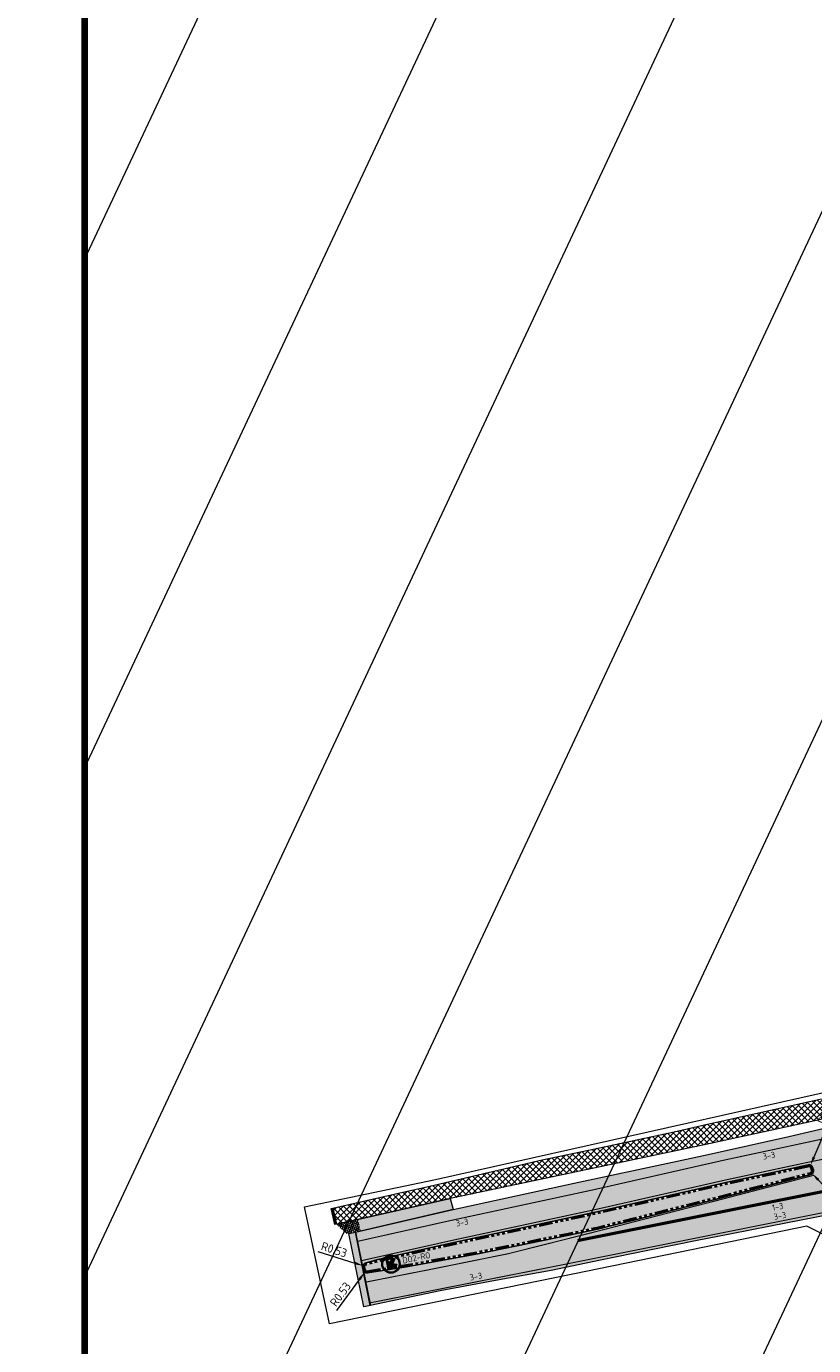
# Model space of a CAD drawing. Header units: metres. Extents: x 39929 to 50394, y 387420 to 399996.
# Tile 39 of 96: x 48122 to 48237, y 391458 to 391653. Entities that reach past the tile are written whole.
import ezdxf

# ---------------------------------------------------------------- set-up
doc = ezdxf.new("R2010")
doc.units = ezdxf.units.M
for name, pattern in [('VH-RWSBAND-SO', [24, 10, -2, 2, -2, 2, -2, 2, -2]), ('VW-11_STREEP', [2, 1, -1]), ('VW-13_STREEP', [4, 1, -3]), ('VW-33_STREEP', [6, 3, -3])]:
    doc.linetypes.add(name, pattern=pattern)
for name, color, linetype, lineweight in [('B-WE-VH-GESLOTENVERHARDING_ASFALT-G', 10, 'Continuous', 18), ('N-WE-VH-HALFVERHARDING_GRASBETONSTEEN-A', 132, 'Continuous', 18), ('N-WE-VH-KANTOPSLUITING_TROTTOIRBAND_RWS_110 220-G', 210, 'VH-RWSBAND-SO', 35), ('N-WE-VH-KANTVERHARDING-SD', 7, 'Continuous', 25), ('N-WE-VH-VERHARDING_ASFALT_FREESVAK-A', 41, 'Continuous', 35), ('N-WE-VH-VERHARDING_ASFALT_ROOD-A', 13, 'Continuous', 18), ('N-WE-VH-VERHARDING_LIPLAS-A', 7, 'Continuous', 18), ('N-WE-VW-MARKERING_LANGS_STREEP_11_015-G', 7, 'VW-11_STREEP', 35), ('N-WE-VW-MARKERING_LANGS_STREEP_13_045-G', 7, 'VW-13_STREEP', 35), ('N-WE-VW-MARKERING_LANGS_STREEP_33_015-G', 7, 'VW-33_STREEP', 35), ('N-WE-VW-MARKERING_LANGS_STREEP_DOORGETROKKEN_015-G', 7, 'Continuous', 35), ('N-WE-VW-VERKEERSTEKEN_BORD-S', 7, 'Continuous', 25), ('Topo', 7, 'Continuous', 18), ('X-XX-AL-500-T25', 7, 'Continuous', 25), ('X-XX-AL-GRENS_WERK-G', 7, 'ZZ-WERKGRENS-SO', 18), ('X-XX-AL-M', 7, 'Continuous', 18), ('X-XX-AL-TEKENBLAD_KADER_BLAD2-VIEWPORT-G', 1, 'Continuous', 18), ('X-XX-AL-TEKENBLAD_KADER_BLAD2-VIEWPORTKADER-G', 1, 'Continuous', 50)]:
    doc.layers.add(name, color=color, linetype=linetype, lineweight=lineweight)
doc.layers.add('N-WE-VH-VERHARDING_ASFALT-A', color=251, linetype='Continuous', lineweight=18, transparency=0.25)
doc.layers.add('N-WE-VH-VERHARDING_ASFALT_FIETSPAD-A', color=151, linetype='Continuous', lineweight=18, transparency=0.25)
doc.styles.add('NLCS-ISO-ANNOTATIVE-T25', font='NLCS-ISO.ttf', dxfattribs={"height": 2.5})
doc.styles.add('NLCS-ISO-T25', font='NLCS-ISO.ttf', dxfattribs={"height": 2.5})
doc.linetypes.add('ZZ-WERKGRENS-SO', pattern='A,2,-3,[137,NLCS.SHX,S=0.05,R=0,X=-0.55,Y=-0.675],-3,2', length=10)
doc.dimstyles.new('NLCS-ANNOTATIVE-T25-PIJL_l2_h1', dxfattribs={"dimtxt": 2.5, "dimasz": 2.5, "dimexe": 2, "dimexo": 2, "dimgap": 0.7, "dimtad": 1, "dimzin": 0, "dimdsep": 46, "dimtxsty": 'NLCS-ISO-ANNOTATIVE-T25', "dimcen": 0, "dimdle": 2, "dimclrd": 256, "dimclre": 256, "dimclrt": 256, "dimadec": 1, "dimazin": 0, "dimtfac": 1, "dimtofl": 0, "dimtmove": 1, "dimatfit": 0, "dimfxl": 2, "dimfxlon": 1, "dimtfillclr": 256, "dimtolj": 1, "dimtzin": 0, "dimlwd": 18, "dimlwe": 18, "dimarcsym": 0})
picture_1 = doc.add_image_def('image1.tif', size_in_pixel=(8000, 10000))

# ---------------------------------------------------------------- blocks, each defined once
blk = doc.blocks.new('SVW-VERKEERSTEKEN_BORD_D02R-SO')
h = blk.add_hatch(color=146)
h.dxf.hatch_style = 1
edge = h.paths.add_edge_path(flags=17)
edge.add_arc((0, 0), 2.56, 0, 360)
edge = h.paths.add_edge_path()
edge.add_arc((0, 0), 2.7, 0, 360)
h = blk.add_hatch(color=7)
h.dxf.hatch_style = 1
edge = h.paths.add_edge_path(flags=17)
edge.add_arc((0, 0), 2.41, 0, 360)
edge = h.paths.add_edge_path()
edge.add_arc((0, 0), 2.56, 0, 360)
h = blk.add_hatch(color=146)
h.dxf.hatch_style = 1
edge = h.paths.add_edge_path()
edge.add_arc((0, 0), 2.41, 0, 360)
h = blk.add_hatch(color=7)
h.dxf.hatch_style = 1
edge = h.paths.add_edge_path()
edge.add_line((-0.98, 1.6), (0.06, 0.55))
edge.add_line((0.06, 0.55), (0.62, 1.44))
edge.add_arc((0.76, 1.35), 0.168, 14.1005, 148.2159, ccw=False)
edge.add_line((0.93, 1.4), (1.39, -1.17))
edge.add_arc((1.23, -1.2), 0.165, -100.9978, 10.327, ccw=False)
edge.add_line((1.2, -1.36), (-1.37, -0.9))
edge.add_arc((-1.34, -0.74), 0.164, 126.5148, 259.713, ccw=False)
edge.add_line((-1.43, -0.6), (-0.52, -0.04))
edge.add_line((-0.52, -0.04), (-1.57, 1.01))
edge.add_line((-1.57, 1.01), (-0.98, 1.6))
at = {"color": 7, "lineweight": 0}
blk.add_lwpolyline([(-0.98, 1.6), (0.06, 0.55), (0.62, 1.44, -0.66261), (0.93, 1.4), (1.39, -1.17, -0.527936), (1.2, -1.36), (-1.37, -0.9, -0.656866), (-1.43, -0.6), (-0.52, -0.04), (-1.57, 1.01)], format="xyb", close=True, dxfattribs=at)
at = {"color": 146, "lineweight": 0}
blk.add_circle((0, 0), 2.7, dxfattribs=at)
at = {"color": 7, "lineweight": 0}
for radius in [2.56, 2.41]:
    blk.add_circle((0, 0), radius, dxfattribs=at)
blk = doc.blocks.new('*U144')
at = {"layer": 'N-WE-VH-VERHARDING_ASFALT_FREESVAK-A'}
h = blk.add_hatch(color=256, dxfattribs=at)
h.dxf.hatch_style = 1
h.paths.add_polyline_path([(0, 0), (-1.196, -1.844), (-1.363, -1.735), (-0.168, 0.109)])
at = {"layer": 'B-WE-VH-GESLOTENVERHARDING_ASFALT-G', "ltscale": 0.5, "flags": 128}
blk.add_lwpolyline([(0, 0), (-1.196, -1.844), (-1.363, -1.735), (-0.168, 0.109)], close=True, dxfattribs=at)
blk = doc.blocks.new('*U427')
at = {"layer": 'N-WE-VH-VERHARDING_ASFALT_FREESVAK-A'}
h = blk.add_hatch(color=256, dxfattribs=at)
h.dxf.hatch_style = 1
h.paths.add_polyline_path([(0, 0), (-0.096, 0.469), (-0.047, 0.479), (0.049, 0.01)])
at = {"layer": 'B-WE-VH-GESLOTENVERHARDING_ASFALT-G', "ltscale": 0.5, "flags": 128}
blk.add_lwpolyline([(0, 0), (-0.096, 0.469), (-0.047, 0.479), (0.049, 0.01)], close=True, dxfattribs=at)
blk = doc.blocks.new('*D435')
at = {"layer": 'Defpoints', "color": 0, "transparency": 16777216}
for p in [(48236.78, 391484.57), (48236.98, 391485.06)]:
    blk.add_point(p, dxfattribs=at)
at = {"layer": 'X-XX-AL-M', "lineweight": 18, "transparency": 16777216}
blk.add_line((48241.06, 391494.59), (48237.48, 391486.21), dxfattribs=at)
at = {"layer": 'X-XX-AL-M', "transparency": 16777216}
blk.add_solid([(48237.28, 391486.29), (48237.67, 391486.13), (48236.98, 391485.06)], dxfattribs=at)
at = {"layer": 'X-XX-AL-M', "transparency": 16777216, "insert": (48239.29, 391492.93), "char_height": 1.25, "attachment_point": 5, "rotation": 66.8714, "style": 'NLCS-ISO-ANNOTATIVE-T25'}
blk.add_mtext('\\A1;R0.53', dxfattribs=at)
blk = doc.blocks.new('*D434')
at = {"layer": 'Defpoints', "color": 0, "transparency": 16777216}
for p in [(48236.88, 391484.18), (48237.24, 391483.79)]:
    blk.add_point(p, dxfattribs=at)
at = {"layer": 'X-XX-AL-M', "lineweight": 18, "transparency": 16777216}
blk.add_line((48242.78, 391477.92), (48238.1, 391482.88), dxfattribs=at)
at = {"layer": 'X-XX-AL-M', "transparency": 16777216}
blk.add_solid([(48238.25, 391483.02), (48237.95, 391482.74), (48237.24, 391483.79)], dxfattribs=at)
at = {"layer": 'X-XX-AL-M', "transparency": 16777216, "insert": (48241.96, 391480.21), "char_height": 1.25, "attachment_point": 5, "rotation": 313.3381, "style": 'NLCS-ISO-ANNOTATIVE-T25'}
blk.add_mtext('\\A1;R0.53', dxfattribs=at)
blk = doc.blocks.new('*D443')
at = {"layer": 'Defpoints', "color": 0, "transparency": 16777216}
for p in [(48171.11, 391470.25), (48171.61, 391470.09)]:
    blk.add_point(p, dxfattribs=at)
at = {"layer": 'X-XX-AL-M', "lineweight": 18, "transparency": 16777216}
blk.add_line((48164.48, 391472.34), (48169.92, 391470.63), dxfattribs=at)
at = {"layer": 'X-XX-AL-M', "transparency": 16777216}
blk.add_solid([(48169.98, 391470.83), (48169.85, 391470.43), (48171.11, 391470.25)], dxfattribs=at)
at = {"layer": 'X-XX-AL-M', "transparency": 16777216, "insert": (48166.89, 391472.6), "char_height": 1.25, "attachment_point": 5, "rotation": 342.4896, "style": 'NLCS-ISO-ANNOTATIVE-T25'}
blk.add_mtext('\\A1;R0.53', dxfattribs=at)
blk = doc.blocks.new('*D444')
at = {"layer": 'Defpoints', "color": 0, "transparency": 16777216}
for p in [(48171.39, 391469.28), (48171.7, 391469.71)]:
    blk.add_point(p, dxfattribs=at)
at = {"layer": 'X-XX-AL-M', "lineweight": 18, "transparency": 16777216}
blk.add_line((48167.29, 391463.66), (48170.65, 391468.27), dxfattribs=at)
at = {"layer": 'X-XX-AL-M', "transparency": 16777216}
blk.add_solid([(48170.48, 391468.39), (48170.82, 391468.14), (48171.39, 391469.28)], dxfattribs=at)
at = {"layer": 'X-XX-AL-M', "transparency": 16777216, "insert": (48167.82, 391466.03), "char_height": 1.25, "attachment_point": 5, "rotation": 53.917, "style": 'NLCS-ISO-ANNOTATIVE-T25'}
blk.add_mtext('\\A1;R0.53', dxfattribs=at)

msp = doc.modelspace()

# ---------------------------------------------------------------- hatches: boundary and pattern name
at = {"layer": 'N-WE-VH-HALFVERHARDING_GRASBETONSTEEN-A'}
h = msp.add_hatch(dxfattribs=at)
h.set_pattern_fill('AVH-GRASBETONSTEEN_02-SO', color=256, scale=0.2, angle=114, style=0, pattern_type=2)
h.set_pattern_definition([(159, (0, 0), (-0.10034302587, -0.26140251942), [0.14, -0.14]), (249, (0, 0), (0.26140251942, -0.10034302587), [0.14, -0.14]), (159, (-0.05017, -0.1307), (-0.10034302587, -0.26140251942), [0.14, -0.14]), (249, (-0.1307, 0.05017), (0.26140251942, -0.10034302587), [0.14, -0.14])])
h.paths.add_polyline_path([(48170.34, 391477.05), (48183.984, 391480.108), (48184.399, 391478.494), (48170.764, 391475.338), (48170.341, 391477.044)])
h = msp.add_hatch(dxfattribs=at)
h.set_pattern_fill('AVH-GRASBETONSTEEN_02-SO', color=256, scale=0.2, angle=114, style=0, pattern_type=2)
h.set_pattern_definition([(159, (48167.242, 391476.34), (-0.100343, -0.261403), [0.14, -0.14]), (249, (48167.242, 391476.34), (0.261403, -0.100343), [0.14, -0.14]), (159, (48167.19183, 391476.2093), (-0.100343, -0.261403), [0.14, -0.14]), (249, (48167.1113, 391476.39017), (0.261403, -0.100343), [0.14, -0.14])])
h.paths.add_polyline_path([(48170.341, 391477.044), (48168.791, 391476.695), (48167.242, 391476.34), (48168.706, 391474.945), (48170.743, 391475.396)])
at = {"layer": 'N-WE-VH-VERHARDING_ASFALT-A', "transparency": 33554508}
h = msp.add_hatch(color=256, dxfattribs=at)
h.dxf.hatch_style = 1
edge = h.paths.add_edge_path()
edge.add_line((48355.335, 391497.201), (48352.373, 391496.94))
edge.add_line((48352.373, 391496.94), (48347.714, 391496.529))
edge.add_line((48347.714, 391496.529), (48343.902, 391496.225))
edge.add_line((48343.902, 391496.225), (48340.861, 391495.828))
edge.add_line((48340.861, 391495.828), (48334.712, 391495.042))
edge.add_line((48334.712, 391495.042), (48331.603, 391494.653))
edge.add_line((48331.603, 391494.653), (48328.27, 391494.161))
edge.add_line((48328.27, 391494.161), (48324.938, 391493.67))
edge.add_line((48324.938, 391493.67), (48321.533, 391493.226))
edge.add_line((48321.533, 391493.226), (48313.871, 391492.178))
edge.add_line((48313.871, 391492.178), (48303.983, 391490.622))
edge.add_line((48303.983, 391490.622), (48297.649, 391489.465))
edge.add_line((48297.649, 391489.465), (48294.078, 391488.77))
edge.add_line((48294.078, 391488.77), (48282.628, 391486.453))
edge.add_line((48282.628, 391486.453), (48272.657, 391484.437))
edge.add_line((48272.657, 391484.437), (48267.572, 391483.492))
edge.add_line((48267.572, 391483.492), (48260.328, 391481.956))
edge.add_line((48260.328, 391481.956), (48251.535, 391480.106))
edge.add_line((48251.535, 391480.106), (48250.688, 391479.942))
edge.add_line((48250.688, 391479.942), (48240.337, 391477.858))
edge.add_line((48240.337, 391477.858), (48235.599, 391476.929))
edge.add_line((48235.599, 391476.929), (48231.073, 391476.058))
edge.add_line((48231.073, 391476.058), (48225.105, 391474.9))
edge.add_line((48225.105, 391474.9), (48220.294, 391473.932))
edge.add_line((48220.294, 391473.932), (48213.296, 391472.525))
edge.add_line((48213.296, 391472.525), (48206.057, 391471.04))
edge.add_line((48206.057, 391471.04), (48198.817, 391469.555))
edge.add_line((48198.817, 391469.555), (48190.652, 391468.041))
edge.add_line((48190.652, 391468.041), (48182.488, 391466.526))
edge.add_line((48182.488, 391466.526), (48172.217, 391464.394))
edge.add_line((48172.217, 391464.394), (48170.061, 391475.175))
edge.add_line((48170.061, 391475.175), (48184.399, 391478.494))
edge.add_line((48184.399, 391478.494), (48202.188, 391482.373))
edge.add_line((48202.188, 391482.373), (48218.026, 391485.781))
edge.add_line((48218.026, 391485.781), (48221.9, 391486.615))
edge.add_line((48221.9, 391486.615), (48233.808, 391489.265))
edge.add_line((48233.808, 391489.265), (48239.01, 391490.473))
edge.add_line((48239.01, 391490.473), (48244.684, 391491.596))
edge.add_line((48244.684, 391491.596), (48255.594, 391493.659))
edge.add_line((48255.594, 391493.659), (48266.503, 391495.721))
edge.add_line((48266.503, 391495.721), (48273.102, 391497.255))
edge.add_line((48273.102, 391497.255), (48284.13, 391499.308))
edge.add_line((48284.13, 391499.308), (48291.443, 391500.597))
edge.add_line((48291.443, 391500.597), (48293.062, 391500.949))
edge.add_line((48293.062, 391500.949), (48303.202, 391502.464))
edge.add_line((48303.202, 391502.464), (48316.186, 391504.404))
edge.add_line((48316.186, 391504.404), (48317.695, 391505.076))
edge.add_line((48317.695, 391505.076), (48319.486, 391506.068))
edge.add_line((48319.486, 391506.068), (48320.856, 391507.326))
edge.add_line((48320.856, 391507.326), (48322.14, 391508.553))
edge.add_line((48322.14, 391508.553), (48323.015, 391509.564))
edge.add_line((48323.015, 391509.564), (48323.662, 391510.625))
edge.add_line((48323.662, 391510.625), (48324.093, 391511.684))
edge.add_line((48324.093, 391511.684), (48324.485, 391512.706))
edge.add_line((48324.485, 391512.706), (48324.96, 391514.111))
edge.add_line((48324.96, 391514.111), (48325.272, 391515.147))
edge.add_line((48325.272, 391515.147), (48325.428, 391515.867))
edge.add_line((48325.428, 391515.867), (48325.685, 391517.056))
edge.add_line((48325.685, 391517.056), (48325.953, 391518.999))
edge.add_line((48325.953, 391518.999), (48325.907, 391519.853))
edge.add_line((48325.907, 391519.853), (48325.861, 391520.708))
edge.add_line((48325.861, 391520.708), (48325.552, 391523.4))
edge.add_line((48325.552, 391523.4), (48325.258, 391524.887))
edge.add_line((48325.258, 391524.887), (48324.701, 391526.561))
edge.add_line((48324.701, 391526.561), (48324.19, 391528.198))
edge.add_line((48324.19, 391528.198), (48322.813, 391531.323))
edge.add_line((48322.813, 391531.323), (48321.42, 391533.353))
edge.add_line((48321.42, 391533.353), (48320.031, 391535.036))
edge.add_line((48320.031, 391535.036), (48317.375, 391537.739))
edge.add_line((48317.375, 391537.739), (48316.605, 391538.404))
edge.add_line((48316.605, 391538.404), (48315.767, 391539.126))
edge.add_line((48315.767, 391539.126), (48314.845, 391539.912))
edge.add_line((48314.845, 391539.912), (48313.543, 391540.955))
edge.add_line((48313.543, 391540.955), (48310.984, 391542.72))
edge.add_line((48310.984, 391542.72), (48304.859, 391546.534))
edge.add_line((48304.859, 391546.534), (48297.932, 391550.981))
edge.add_line((48297.932, 391550.981), (48295.786, 391552.331))
edge.add_line((48295.786, 391552.331), (48291.533, 391555.087))
edge.add_line((48291.533, 391555.087), (48288.797, 391556.991))
edge.add_line((48288.797, 391556.991), (48287.001, 391558.401))
edge.add_line((48287.001, 391558.401), (48283.721, 391561.454))
edge.add_line((48283.721, 391561.454), (48281.582, 391563.294))
edge.add_line((48281.582, 391563.294), (48279.721, 391564.794))
edge.add_line((48279.721, 391564.794), (48277.86, 391566.294))
edge.add_line((48277.86, 391566.294), (48276.425, 391567.633))
edge.add_line((48276.425, 391567.633), (48274.989, 391568.973))
edge.add_line((48274.989, 391568.973), (48273.401, 391570.338))
edge.add_line((48273.401, 391570.338), (48271.812, 391571.703))
edge.add_line((48271.812, 391571.703), (48270.678, 391572.823))
edge.add_line((48270.678, 391572.823), (48269.544, 391573.943))
edge.add_line((48269.544, 391573.943), (48268.535, 391574.84))
edge.add_line((48268.535, 391574.84), (48267.728, 391575.557))
edge.add_line((48267.728, 391575.557), (48266.577, 391576.471))
edge.add_line((48266.577, 391576.471), (48265.628, 391577.206))
edge.add_line((48265.628, 391577.206), (48268.837, 391582.175))
edge.add_line((48268.837, 391582.175), (48276.863, 391576.948))
edge.add_line((48276.863, 391576.948), (48284.017, 391572.283))
edge.add_line((48284.017, 391572.283), (48288.928, 391568.926))
edge.add_line((48288.928, 391568.926), (48291.372, 391567.377))
edge.add_line((48291.372, 391567.377), (48292.041, 391567.119))
edge.add_line((48292.041, 391567.119), (48293.01, 391566.977))
edge.add_line((48293.01, 391566.977), (48294.043, 391567.186))
edge.add_line((48294.043, 391567.186), (48294.948, 391567.714))
edge.add_line((48294.948, 391567.714), (48296.84, 391569.734))
edge.add_line((48296.84, 391569.734), (48297.283, 391570.421))
edge.add_line((48297.283, 391570.421), (48304.667, 391567.137))
edge.add_line((48304.667, 391567.137), (48305.039, 391561.733))
edge.add_line((48305.039, 391561.733), (48305.429, 391560.319))
edge.add_line((48305.429, 391560.319), (48306.378, 391558.427))
edge.add_line((48306.378, 391558.427), (48307.228, 391557.272))
edge.add_line((48307.228, 391557.272), (48307.955, 391556.497))
edge.add_line((48307.955, 391556.497), (48312.705, 391553.353))
edge.add_line((48312.705, 391553.353), (48318.291, 391549.909))
edge.add_line((48318.291, 391549.909), (48323.877, 391546.465))
edge.add_line((48323.877, 391546.465), (48326.609, 391544.443))
edge.add_line((48326.609, 391544.443), (48329.34, 391542.42))
edge.add_line((48329.34, 391542.42), (48332.104, 391540.583))
edge.add_line((48332.104, 391540.583), (48334.271, 391538.681))
edge.add_line((48334.271, 391538.681), (48336.118, 391536.83))
edge.add_line((48336.118, 391536.83), (48337.362, 391535.402))
edge.add_line((48337.362, 391535.402), (48338.809, 391533.374))
edge.add_line((48338.809, 391533.374), (48339.644, 391532.046))
edge.add_line((48339.644, 391532.046), (48341.276, 391529.277))
edge.add_line((48341.276, 391529.277), (48342.51, 391527.065))
edge.add_line((48342.51, 391527.065), (48343.035, 391526.05))
edge.add_line((48343.035, 391526.05), (48344.158, 391523.009))
edge.add_line((48344.158, 391523.009), (48344.593, 391521.833))
edge.add_arc((48359.424, 391527.904), 16.025, 202.26094, 271.3197)
edge.add_line((48359.793, 391511.883), (48361.444, 391511.922))
edge.add_line((48361.444, 391511.922), (48365.473, 391511.989))
edge.add_line((48365.473, 391511.989), (48366.798, 391512.002))
edge.add_line((48366.798, 391512.002), (48373.594, 391512.209))
edge.add_line((48373.594, 391512.209), (48378.822, 391512.33))
edge.add_line((48378.822, 391512.33), (48383.889, 391512.394))
edge.add_line((48383.889, 391512.394), (48388.849, 391512.453))
edge.add_line((48388.849, 391512.453), (48396.741, 391512.337))
edge.add_line((48396.741, 391512.337), (48401.887, 391512.109))
edge.add_line((48401.887, 391512.109), (48407.428, 391511.767))
edge.add_line((48407.428, 391511.767), (48411.296, 391511.467))
edge.add_line((48411.296, 391511.467), (48415.278, 391511.121))
edge.add_line((48415.278, 391511.121), (48417.514, 391510.954))
edge.add_line((48417.514, 391510.954), (48422.944, 391510.257))
edge.add_line((48422.944, 391510.257), (48429.287, 391509.457))
edge.add_line((48429.287, 391509.457), (48435.264, 391508.649))
edge.add_line((48435.264, 391508.649), (48438.466, 391508.272))
edge.add_line((48438.466, 391508.272), (48447.41, 391506.611))
edge.add_line((48447.41, 391506.611), (48458.857, 391504.486))
edge.add_line((48458.857, 391504.486), (48464.155, 391503.502))
edge.add_line((48464.155, 391503.502), (48466.839, 391502.991))
edge.add_arc((48489.978, 391625.82), 124.989, 259.33148, 268.78321)
edge.add_line((48487.324, 391500.859), (48487.207, 391493.066))
edge.add_line((48487.207, 391493.066), (48483.116, 391493.168))
edge.add_line((48483.116, 391493.168), (48479.204, 391493.221))
edge.add_line((48479.204, 391493.221), (48475.293, 391493.275))
edge.add_line((48475.293, 391493.275), (48470.698, 391493.562))
edge.add_line((48470.698, 391493.562), (48466.103, 391493.849))
edge.add_line((48466.103, 391493.849), (48458.914, 391494.327))
edge.add_line((48458.914, 391494.327), (48452.181, 391494.735))
edge.add_line((48452.181, 391494.735), (48449.16, 391495.033))
edge.add_line((48449.16, 391495.033), (48446.14, 391495.331))
edge.add_line((48446.14, 391495.331), (48438.188, 391495.86))
edge.add_line((48438.188, 391495.86), (48433.168, 391496.323))
edge.add_line((48433.168, 391496.323), (48430.635, 391496.596))
edge.add_line((48430.635, 391496.596), (48427.927, 391496.812))
edge.add_line((48427.927, 391496.812), (48422.668, 391497.188))
edge.add_line((48422.668, 391497.188), (48420.119, 391497.347))
edge.add_line((48420.119, 391497.347), (48417.214, 391497.529))
edge.add_line((48417.214, 391497.529), (48415.988, 391497.605))
edge.add_line((48415.988, 391497.605), (48409.201, 391497.829))
edge.add_line((48409.201, 391497.829), (48402.953, 391497.954))
edge.add_line((48402.953, 391497.954), (48396.568, 391498.158))
edge.add_line((48396.568, 391498.158), (48392.87, 391498.208))
edge.add_line((48392.87, 391498.208), (48385.978, 391498.237))
edge.add_line((48385.978, 391498.237), (48382.784, 391498.217))
edge.add_line((48382.784, 391498.217), (48379.13, 391498.144))
edge.add_line((48379.13, 391498.144), (48376.399, 391498.089))
edge.add_line((48376.399, 391498.089), (48370.736, 391497.857))
edge.add_line((48370.736, 391497.857), (48355.335, 391497.201))
edge = h.paths.add_edge_path(flags=16)
edge.add_line((48236.665, 391485.092), (48224.75, 391482.532))
edge.add_line((48224.75, 391482.532), (48218.773, 391481.174))
edge.add_line((48218.773, 391481.174), (48205.77, 391478.22))
edge.add_line((48205.77, 391478.22), (48184.523, 391473.642))
edge.add_line((48184.523, 391473.642), (48173.385, 391471.148))
edge.add_line((48173.385, 391471.148), (48171.468, 391470.601))
edge.add_arc((48171.613, 391470.091), 0.53, 105.91861, 192.45356)
edge.add_line((48171.095, 391469.977), (48171.181, 391469.591))
edge.add_arc((48171.698, 391469.706), 0.53, 192.45356, 278.98851)
edge.add_line((48171.781, 391469.182), (48177.477, 391470.083))
edge.add_line((48177.477, 391470.083), (48188.055, 391472.006))
edge.add_line((48188.055, 391472.006), (48201.43, 391474.736))
edge.add_line((48201.43, 391474.736), (48205.617, 391475.594))
edge.add_line((48205.617, 391475.594), (48208.135, 391476.268))
edge.add_line((48208.135, 391476.268), (48210.989, 391476.952))
edge.add_line((48210.989, 391476.952), (48219.22, 391479.046))
edge.add_line((48219.22, 391479.046), (48222.902, 391479.982))
edge.add_line((48222.902, 391479.982), (48237.013, 391483.663))
edge.add_arc((48236.88, 391484.176), 0.53, 284.6198, 374.6198)
edge.add_line((48237.392, 391484.31), (48237.289, 391484.707))
edge.add_arc((48236.776, 391484.574), 0.53, 14.6198, 102.12424)
edge = h.paths.add_edge_path(flags=16)
edge.add_line((48246.998, 391487.212), (48273.398, 391492.481))
edge.add_arc((48273.527, 391491.967), 0.53, -75.94721, 104.05279, ccw=False)
edge.add_line((48273.655, 391491.453), (48247.158, 391486.164))
edge.add_arc((48247.075, 391486.687), 0.53, 99.03441, 279.03441, ccw=False)
edge.add_line((48246.992, 391487.211), (48246.998, 391487.212))
edge = h.paths.add_edge_path(flags=16)
edge.add_arc((48397.523, 390950.789), 554.463, 97.58372, 101.62839, ccw=False)
edge.add_arc((48324.309, 391500.931), 0.53, 274.16634, 454.16634)
edge.add_arc((48397.12, 390954.648), 551.643, 97.58857, 100.90937)
edge.add_line((48292.718, 391496.322), (48285.49, 391494.896))
edge.add_arc((48285.627, 391494.384), 0.53, 104.97316, 284.97316)
edge = h.paths.add_edge_path(flags=16)
edge.add_arc((48388.554, 391213.253), 292.141, 84.2388, 90.35674)
edge.add_line((48386.735, 391505.388), (48367.203, 391504.968))
edge.add_line((48367.203, 391504.968), (48356.156, 391504.395))
edge.add_arc((48356.156, 391502.895), 1.5, 90, 270)
edge.add_line((48356.156, 391501.395), (48358.273, 391501.469))
edge.add_arc((48388.582, 390985.61), 516.749, 84.92247, 93.36249, ccw=False)
edge.add_arc((48434.363, 391500.859), 0.53, 264.90488, 353.82602)
edge.add_line((48434.89, 391500.802), (48434.934, 391501.212))
edge.add_arc((48434.407, 391501.269), 0.53, 353.82603, 442.70658)
edge.add_line((48434.475, 391501.794), (48417.88, 391503.918))
edge = h.paths.add_edge_path(flags=16)
edge.add_line((48332.832, 391532.559), (48333.947, 391529.807))
edge.add_arc((48299.81, 391518.835), 35.857, 1.0504, 17.81839, ccw=False)
edge.add_arc((48355.482, 391519.289), 19.822, 179.41454, 195.58736)
edge.add_line((48336.389, 391513.963), (48336.902, 391512.506))
edge.add_arc((48337.399, 391512.677), 0.525, 199.0347, 275.15594)
edge.add_line((48337.446, 391512.154), (48337.769, 391512.181))
edge.add_arc((48337.725, 391512.709), 0.53, 274.77543, 349.7875)
edge.add_arc((48311.436, 391517.445), 27.242, 349.7875, 394.97686)
edge.add_arc((48333.324, 391532.758), 0.53, 34.97686, 202.04956)
at = {"layer": 'N-WE-VH-VERHARDING_ASFALT_FIETSPAD-A', "transparency": 33554508}
h = msp.add_hatch(dxfattribs=at)
h.set_pattern_fill('ANSI37', color=256, scale=0.2)
h.paths.add_polyline_path([(48313.873, 391516.135), (48314.929, 391513.288), (48303.184, 391508.922), (48299.316, 391507.53), (48295.448, 391506.139), (48292.547, 391504.998), (48289.646, 391503.857), (48284.331, 391502.285), (48282.84, 391502.182), (48283.076, 391501.013), (48283.141, 391500.675), (48284.13, 391499.308), (48273.102, 391497.255), (48274.226, 391497.74), (48274.692, 391498.144), (48275.027, 391498.994), (48275.21, 391499.832), (48269.564, 391498.571), (48256.901, 391495.898), (48244.239, 391493.224), (48244.684, 391491.596), (48239.01, 391490.473), (48238.716, 391491.824), (48230.141, 391489.959), (48221.57, 391488.096), (48183.984, 391480.108), (48176.634, 391478.461), (48168.791, 391476.695), (48167.242, 391476.34), (48166.689, 391478.697), (48175.913, 391480.801), (48181.615, 391482.079), (48189.563, 391483.947), (48197.511, 391485.815), (48205.497, 391487.505), (48216.928, 391489.963), (48220.954, 391490.861), (48229.768, 391492.825), (48238.582, 391494.79), (48243.228, 391495.671), (48253.168, 391497.812), (48263.109, 391499.953), (48274.667, 391502.852), (48282.697, 391504.942), (48285.306, 391505.599), (48295.541, 391508.827)])
at = {"layer": 'N-WE-VH-VERHARDING_ASFALT_ROOD-A'}
h = msp.add_hatch(color=256, dxfattribs=at)
h.dxf.hatch_style = 1
edge = h.paths.add_edge_path()
edge.add_line((48236.711, 391484.877), (48224.797, 391482.317))
edge.add_line((48224.797, 391482.317), (48218.822, 391480.959))
edge.add_line((48218.822, 391480.959), (48205.818, 391478.005))
edge.add_line((48205.818, 391478.005), (48184.57, 391473.427))
edge.add_line((48184.57, 391473.427), (48173.439, 391470.935))
edge.add_line((48173.439, 391470.935), (48171.528, 391470.39))
edge.add_arc((48171.613, 391470.091), 0.31, 105.91861, 192.45356)
edge.add_line((48171.31, 391470.025), (48171.395, 391469.639))
edge.add_arc((48171.698, 391469.706), 0.31, 192.45356, 278.98851)
edge.add_line((48171.747, 391469.399), (48177.44, 391470.3))
edge.add_line((48177.44, 391470.3), (48188.013, 391472.222))
edge.add_line((48188.013, 391472.222), (48201.386, 391474.952))
edge.add_line((48201.386, 391474.952), (48205.566, 391475.808))
edge.add_line((48205.566, 391475.808), (48208.081, 391476.481))
edge.add_line((48208.081, 391476.481), (48210.936, 391477.166))
edge.add_line((48210.936, 391477.166), (48219.166, 391479.259))
edge.add_line((48219.166, 391479.259), (48222.847, 391480.195))
edge.add_line((48222.847, 391480.195), (48236.958, 391483.876))
edge.add_arc((48236.885, 391484.173), 0.306, 283.85707, 375.38254)
edge.add_line((48237.18, 391484.254), (48237.076, 391484.652))
edge.add_arc((48236.776, 391484.574), 0.31, 14.6198, 102.12366)
at = {"layer": 'X-XX-AL-TEKENBLAD_KADER_BLAD2-VIEWPORT-G'}
h = msp.add_hatch(dxfattribs=at)
h.set_pattern_fill('ANSI31', color=256, scale=10)
h.set_pattern_definition([(64.9199, (46679.752, 390991.003), (-28.7565, 13.45835), [])])
h.paths.add_polyline_path([(48130.193, 391332.173), (48562.922, 391332.173), (48562.922, 391726.697), (48130.193, 391726.697)])

# ---------------------------------------------------------------- linework, layer by layer
at = {"layer": 'B-WE-VH-GESLOTENVERHARDING_ASFALT-G', "flags": 128}
for points in [[(48238.716, 391491.824), (48230.141, 391489.959), (48221.57, 391488.096), (48183.984, 391480.108), (48176.634, 391478.461), (48168.791, 391476.695), (48167.242, 391476.34), (48166.689, 391478.697), (48175.913, 391480.801), (48181.615, 391482.079), (48189.563, 391483.947), (48197.511, 391485.815), (48205.497, 391487.505), (48216.928, 391489.963), (48220.954, 391490.861), (48229.768, 391492.825), (48238.582, 391494.79)], [(48240.337, 391477.858), (48235.599, 391476.929), (48231.073, 391476.058), (48225.105, 391474.9), (48220.294, 391473.932), (48213.296, 391472.525), (48206.057, 391471.04), (48198.817, 391469.555), (48190.652, 391468.041), (48182.488, 391466.526), (48172.217, 391464.394), (48170.061, 391475.175), (48184.399, 391478.494), (48202.188, 391482.373), (48218.026, 391485.781), (48221.9, 391486.615), (48233.808, 391489.265), (48239.01, 391490.473)]]:
    msp.add_lwpolyline(points, dxfattribs=at)
at = {"layer": 'N-WE-VH-HALFVERHARDING_GRASBETONSTEEN-A'}
msp.add_lwpolyline([(48170.34, 391477.05), (48183.984, 391480.108), (48184.399, 391478.494), (48170.764, 391475.338)], dxfattribs=at)
at = {"layer": 'N-WE-VH-KANTOPSLUITING_TROTTOIRBAND_RWS_110 220-G', "ltscale": 0.2, "flags": 128}
for points in [[(48236.514, 391484.834), (48224.797, 391482.317), (48218.822, 391480.959), (48205.818, 391478.005), (48184.57, 391473.427), (48173.439, 391470.935), (48171.528, 391470.39)], [(48171.747, 391469.399), (48177.44, 391470.3), (48188.013, 391472.222), (48201.386, 391474.952), (48205.566, 391475.808), (48208.081, 391476.481), (48210.936, 391477.166), (48219.166, 391479.259), (48222.847, 391480.195), (48236.755, 391483.823)]]:
    msp.add_lwpolyline(points, dxfattribs=at)
for points in [[(48236.777, 391483.829), (48236.958, 391483.876, 0.4142136), (48237.18, 391484.254), (48237.076, 391484.652, 0.4015174), (48236.711, 391484.877), (48236.514, 391484.834)], [(48171.528, 391470.39, 0.3966093), (48171.31, 391470.025), (48171.395, 391469.639, 0.3966093), (48171.747, 391469.399, 0.3966093)]]:
    msp.add_lwpolyline(points, format="xyb", dxfattribs=at)
at = {"layer": 'N-WE-VH-KANTVERHARDING-SD', "flags": 128}
for points in [[(48236.468, 391485.049), (48224.75, 391482.532), (48218.773, 391481.174), (48205.77, 391478.22), (48184.523, 391473.642), (48173.385, 391471.148), (48171.468, 391470.601)], [(48171.781, 391469.182), (48177.477, 391470.083), (48188.055, 391472.006), (48201.43, 391474.736), (48205.617, 391475.594), (48208.135, 391476.268), (48210.989, 391476.952), (48219.22, 391479.046), (48219.22, 391479.046), (48222.902, 391479.982), (48236.81, 391483.61)], [(48236.468, 391485.049), (48236.487, 391485.053)]]:
    msp.add_lwpolyline(points, dxfattribs=at)
for points in [[(48235.967, 391483.39), (48237.013, 391483.663, 0.4142136), (48237.392, 391484.31), (48237.289, 391484.707, 0.4015174), (48236.665, 391485.092), (48235.074, 391484.75)], [(48171.468, 391470.601, 0.3966093), (48171.095, 391469.977), (48171.181, 391469.591, 0.3966093), (48171.781, 391469.182)]]:
    msp.add_lwpolyline(points, format="xyb", dxfattribs=at)
at = {"layer": 'N-WE-VW-MARKERING_LANGS_STREEP_11_015-G', "const_width": 0.15, "flags": 128}
msp.add_lwpolyline([(48236.389, 391485.416), (48246.925, 391487.58)], dxfattribs=at)
at = {"layer": 'N-WE-VW-MARKERING_LANGS_STREEP_13_045-G', "const_width": 0.45, "flags": 128}
msp.add_lwpolyline([(48202.725, 391473.932), (48247.296, 391482.852), (48285.951, 391490.567, -0.0109359), (48309.662, 391494.93, -0.0109359)], format="xyb", dxfattribs=at)
at = {"layer": 'N-WE-VW-MARKERING_LANGS_STREEP_33_015-G', "const_width": 0.15, "flags": 128}
for points in [[(48170.332, 391473.82), (48183.82, 391476.841), (48205.062, 391481.418), (48218.047, 391484.368), (48224.043, 391485.73), (48239.804, 391489.116), (48285.811, 391498.298), (48292.091, 391499.536, -0.0095887), (48313.062, 391503.163)], [(48172.143, 391464.762), (48198.796, 391470.035), (48246.206, 391479.524), (48247.893, 391479.861), (48286.559, 391487.578, -0.0170519), (48325.05, 391494.145, -0.0170519)]]:
    msp.add_lwpolyline(points, format="xyb", dxfattribs=at)
at = {"layer": 'N-WE-VW-MARKERING_LANGS_STREEP_DOORGETROKKEN_015-G', "const_width": 0.15, "flags": 128}
for points in [[(48236.389, 391485.416), (48224.669, 391482.898), (48218.69, 391481.54), (48205.689, 391478.586), (48184.443, 391474.008), (48170.9, 391470.976)], [(48205.688, 391475.326), (48219.275, 391478.828), (48222.958, 391479.764), (48237.523, 391483.563)], [(48171.532, 391467.816), (48181.319, 391469.741), (48192.519, 391472.006), (48205.688, 391475.326)]]:
    msp.add_lwpolyline(points, dxfattribs=at)
at = {"layer": 'X-XX-AL-GRENS_WERK-G', "ltscale": 0.5, "flags": 128}
msp.add_lwpolyline([(48166.222, 391461.703), (48162.524, 391478.917), (48181.783, 391482.91), (48260.984, 391500.671), (48285.745, 391506.705), (48297.562, 391511.032), (48315.197, 391517.807), (48316.883, 391512.72), (48299.399, 391506.154), (48292.27, 391503.818), (48292.566, 391501.658), (48315.966, 391505.06), (48321.024, 391508.905), (48323.558, 391519.138), (48322.504, 391529.557), (48312.888, 391539.678), (48301.672, 391546.094), (48287.964, 391555.387), (48262.644, 391577.081), (48267.762, 391584.297), (48289.269, 391570.012), (48293.824, 391569.775), (48296.694, 391572.585), (48306.456, 391568.533), (48307.255, 391560.34), (48309.869, 391556.606), (48330.489, 391544.065), (48336.392, 391538.609), (48345.636, 391528.807), (48347.976, 391522.102), (48348.388, 391519.55), (48356.568, 391514.115), (48394.467, 391514.448), (48411.148, 391513.807), (48448.169, 391507.869), (48475.415, 391503.048), (48488.443, 391501.893), (48497.018, 391502.012), (48497.17, 391491.423), (48483.651, 391491.275), (48439.119, 391493.994), (48417.568, 391496.362), (48395.161, 391497.191), (48380.817, 391496.661), (48372.396, 391495.44), (48356.3, 391494.647), (48335.114, 391492.504), (48329.197, 391491.396), (48328.972, 391490.117), (48328.417, 391487.009), (48323.743, 391486.654), (48305.181, 391484.823), (48297.013, 391484.1), (48291.014, 391483.088), (48289.037, 391486.358), (48256.07, 391479.967), (48251.603, 391476.743), (48239.977, 391474.288), (48236.427, 391476.063), (48204.154, 391469.428), (48166.222, 391461.703)], dxfattribs=at)
at = {"layer": 'X-XX-AL-TEKENBLAD_KADER_BLAD2-VIEWPORTKADER-G', "const_width": 1}
msp.add_lwpolyline([(48130.193, 391332.173), (48562.922, 391332.173), (48562.922, 391726.697), (48130.193, 391726.697)], close=True, dxfattribs=at)

# ---------------------------------------------------------------- block references
at = {"layer": 'N-WE-VH-VERHARDING_LIPLAS-A', "xscale": 5, "yscale": 5, "zscale": 5}
for name, p, rotation in [('*U427', (48166.689, 391478.697), 181.6691175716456), ('*U144', (48170.058, 391475.168), 44.30816915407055)]:
    msp.add_blockref(name, p, dxfattribs=dict(at, rotation=rotation))
at = {"layer": 'N-WE-VW-VERKEERSTEKEN_BORD-S', "xscale": 0.5, "yscale": 0.5, "zscale": 0.5, "rotation": 292.0528114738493}
msp.add_blockref('SVW-VERKEERSTEKEN_BORD_D02R-SO', (48175.254, 391470.484), dxfattribs=at)

# ---------------------------------------------------------------- texts
at = {"layer": 'X-XX-AL-500-T25', "char_height": 0.9, "width": 237.5, "attachment_point": 4, "style": 'NLCS-ISO-T25'}
for s, insert, rotation in [('3-3', (48229.959, 391486.287), 10.13851), ('1-3', (48231.33, 391478.772), 10.13851), ('3-3', (48231.584, 391477.419), 10.13851), ('3-3', (48184.821, 391476.448), 10.13851), ('DO2-RO', (48176.954, 391470.97), 11.96118), ('3-3', (48186.851, 391468.484), 10.13851)]:
    msp.add_mtext(s, dxfattribs=dict(at, insert=insert, rotation=rotation))

# ---------------------------------------------------------------- dimensions: what is measured, and where the dimension line sits
at = {"layer": 'X-XX-AL-M'}
for center, mpoint, picture, middle in [((48236.776, 391484.574), (48236.984, 391485.061), '*D435', (48240.182, 391492.549)), ((48236.88, 391484.176), (48237.243, 391483.79), '*D434', (48241.253, 391479.541))]:
    dim = msp.add_radius_dim(center=center, mpoint=mpoint, dimstyle='NLCS-ANNOTATIVE-T25-PIJL_l2_h1', dxfattribs=at)
    dim.commit()
    dim.dimension.update_dxf_attribs({"geometry": picture, "text_midpoint": middle, "dimtype": 164})
for center, mpoint, picture, middle in [((48171.613, 391470.091), (48171.108, 391470.251), '*D443', (48166.895, 391472.602)), ((48171.698, 391469.706), (48171.386, 391469.277), '*D444', (48167.815, 391466.033))]:
    dim = msp.add_radius_dim(center=center, mpoint=mpoint, dimstyle='NLCS-ANNOTATIVE-T25-PIJL_l2_h1', dxfattribs=at)
    dim.commit()
    dim.dimension.update_dxf_attribs({"geometry": picture, "text_midpoint": middle})

# ---------------------------------------------------------------- pictures from other files: only their frames are drawn
at = {"layer": 'Topo'}
image = msp.add_image(picture_1, insert=(40047.863, 387419.719), size_in_units=(9985.024, 12481.28), rotation=0.5470194, dxfattribs=dict(at, brightness=90, contrast=40))
image.dxf.flags = 7

doc.saveas('drawing.dxf')
